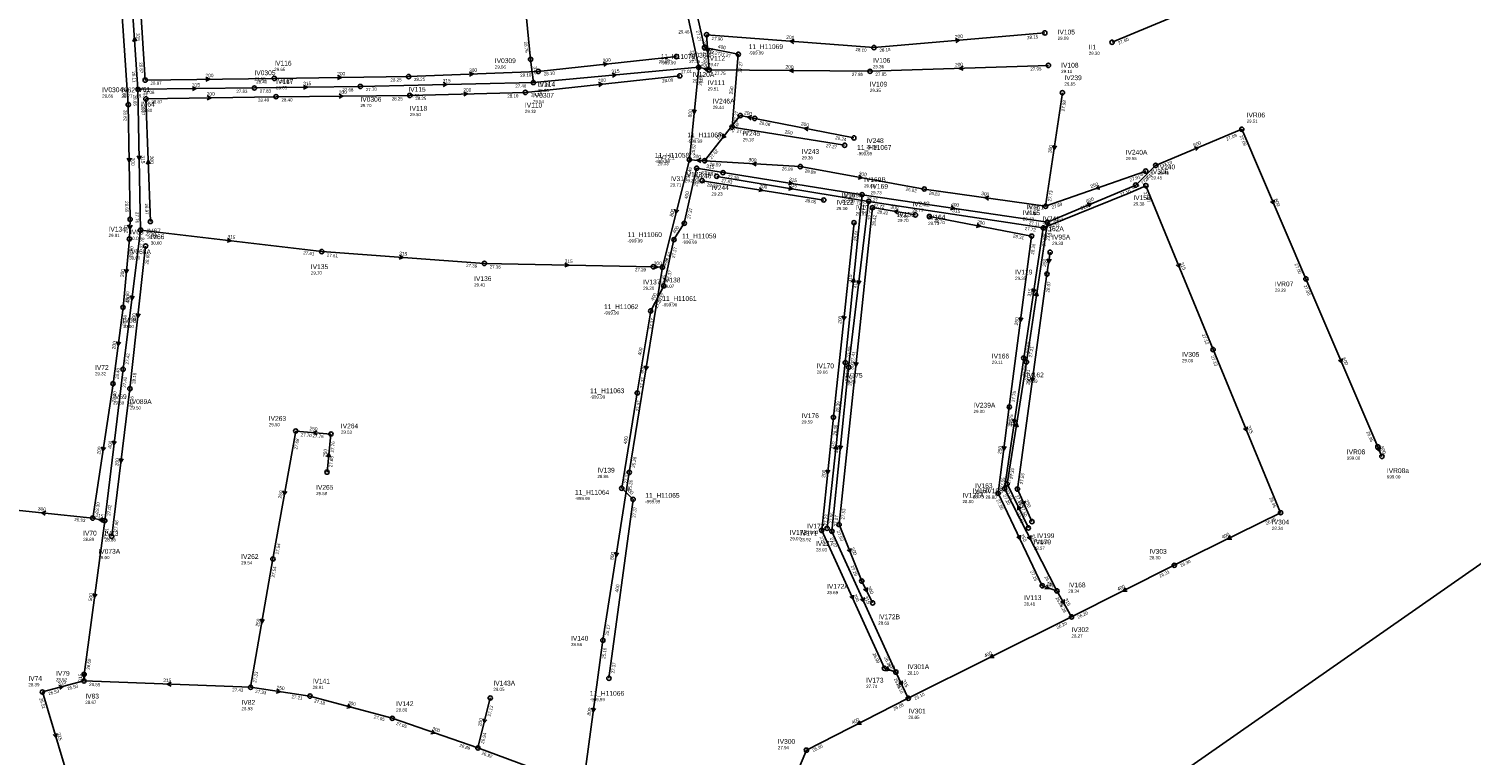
# Model space of a CAD drawing. Header units: metres. Extents: x 179992 to 198392, y 351761 to 369438.
# Tile 18 of 194: x 185247 to 185788, y 353546 to 353818. Entities that reach past the tile are written whole.
import ezdxf

# ---------------------------------------------------------------- set-up
doc = ezdxf.new("R2010")
doc.units = ezdxf.units.M

msp = doc.modelspace()

# ---------------------------------------------------------------- linework, layer by layer
at = {"layer": 'B-WE-RI-GWA-RIOOLLEIDING', "linetype": 'Continuous'}
for points in [[(185486.27, 353860.44), (185498.45, 353803.41)], [(185436.46, 353797.68), (185435.43, 353806.35)], [(185436.46, 353797.68), (185498.45, 353803.41)], [(185494.949, 353768.739), (185498.45, 353803.41)], [(185289.2, 353742.41), (185288.23, 353795.13)], [(185514.014, 353785.299), (185500.66, 353768.364)], [(185519.49, 353784.25), (185514.014, 353785.299)], [(185556.62, 353776.92), (185519.49, 353784.25)], [(185666.132, 353758.994), (185691.31, 353697.63)], [(185289.2, 353742.41), (185357.14, 353734.35)], [(185357.14, 353734.35), (185418.11, 353729.92)], [(185418.11, 353729.92), (185481.39, 353728.65)], [(185691.31, 353697.63), (185716.61, 353636.53)], [(185271.29, 353634.51), (185275.8, 353633.54)], [(185352.7, 353567.81), (185330.43, 353571.14)]]:
    msp.add_lwpolyline(points, dxfattribs=at)
at = {"layer": 'B-WE-RI-GWA-RIOOLLEIDING_BETON_300', "linetype": 'Continuous'}
for points in [[(185653.44, 353812.76), (185749.19, 353852.67)], [(185501.42, 353815.59), (185502.4, 353802.38)], [(185502.4, 353802.38), (185498.45, 353803.41)], [(185634.82, 353793.827), (185628.51, 353751.34)], [(185500.66, 353768.364), (185494.949, 353768.739)], [(185536.53, 353766.18), (185500.66, 353768.364)], [(185582.99, 353757.78), (185536.53, 353766.18)], [(185628.51, 353751.34), (185582.99, 353757.78)], [(185481.39, 353728.65), (185484.87, 353728.48)], [(185271.29, 353634.51), (185233, 353638.48)], [(185352.7, 353567.81), (185383.57, 353559.5)], [(185383.57, 353559.5), (185415.67, 353548.38)], [(185415.67, 353548.38), (185449.01, 353536.09)]]:
    msp.add_lwpolyline(points, dxfattribs=at)
at = {"layer": 'B-WE-RI-GWA-RIOOLLEIDING_BETON_400', "linetype": 'Continuous'}
for points in [[(185282.64, 353690.26), (185289.2, 353742.41)], [(185282.64, 353690.26), (185275.8, 353633.54)], [(185716.61, 353636.53), (185676.73, 353616.81)], [(185676.73, 353616.81), (185638.22, 353597.5)], [(185638.22, 353597.5), (185577.01, 353567.02)], [(185577.01, 353567.02), (185538.84, 353547.57)], [(185538.84, 353547.57), (185527.83, 353521.39)]]:
    msp.add_lwpolyline(points, dxfattribs=at)
at = {"layer": 'B-WE-RI-GWA-RIOOLLEIDING_BETON_500', "linetype": 'Continuous'}
msp.add_lwpolyline([(185275.8, 353633.54), (185268.05, 353575.93)], dxfattribs=at)
at = {"layer": 'B-WE-RI-GWA-RIOOLLEIDING_BETON_800', "linetype": 'Continuous'}
for points in [[(185484.87, 353728.48), (185472.4, 353651.61)], [(185472.4, 353651.61), (185462.52, 353588.74)], [(185462.52, 353588.74), (185455.28, 353535.01)]]:
    msp.add_lwpolyline(points, dxfattribs=at)
at = {"layer": 'B-WE-RI-GWA-RIOOLLEIDING_GVK_200', "linetype": 'Continuous'}
for points in [[(185629.55, 353804.09), (185562.69, 353801.88)], [(185562.69, 353801.88), (185502.4, 353802.38)]]:
    msp.add_lwpolyline(points, dxfattribs=at)
at = {"layer": 'B-WE-RI-GWA-RIOOLLEIDING_GVK_800', "linetype": 'Continuous'}
msp.add_lwpolyline([(185484.87, 353728.48), (185494.949, 353768.739)], dxfattribs=at)
at = {"layer": 'B-WE-RI-GWA-RIOOLLEIDING_PVC_200', "linetype": 'Continuous'}
for points in [[(185564.12, 353810.75), (185501.42, 353815.59)], [(185628.22, 353816.25), (185564.12, 353810.75)], [(185415.67, 353548.38), (185420.32, 353567.12)]]:
    msp.add_lwpolyline(points, dxfattribs=at)
at = {"layer": 'B-WE-RI-GWA-RIOOLLEIDING_PVC_250', "linetype": 'Continuous'}
for points in [[(185666.069, 353764.498), (185628.51, 353751.34)], [(185338.84, 353619.19), (185347.36, 353667.13)], [(185347.36, 353667.13), (185360.57, 353666)], [(185360.57, 353666), (185359.11, 353651.71)], [(185330.43, 353571.14), (185338.84, 353619.19)]]:
    msp.add_lwpolyline(points, dxfattribs=at)
at = {"layer": 'B-WE-RI-GWA-RIOOLLEIDING_PVC_315', "linetype": 'Continuous'}
for points in [[(185432.107, 353840.061), (185435.43, 353806.35)], [(185288.23, 353795.13), (185285.52, 353834)], [(185288.23, 353795.13), (185331.91, 353795.63)], [(185331.91, 353795.63), (185371.63, 353796.2)], [(185371.63, 353796.2), (185436.46, 353797.68)], [(185562.163, 353753.125), (185505.209, 353762.53)], [(185666.132, 353758.994), (185659.522, 353756.156), (185627.644, 353743.228)], [(185554.632, 353690.941), (185562.163, 353753.125)], [(185627.644, 353743.228), (185562.163, 353753.125)], [(185620.291, 353694.453), (185627.644, 353743.228)], [(185548.381, 353629.54), (185554.632, 353690.941)], [(185613.117, 353645.557), (185620.291, 353694.453)], [(185632.75, 353607.215), (185613.117, 353645.557)], [(185572.364, 353576.823), (185548.381, 353629.54)], [(185632.75, 353607.215), (185638.22, 353597.5)], [(185572.364, 353576.823), (185577.01, 353567.02)], [(185267.99, 353573.49), (185252.38, 353569.36)], [(185268.05, 353575.93), (185267.99, 353573.49)], [(185267.99, 353573.49), (185330.43, 353571.14)], [(185252.38, 353569.36), (185262.66, 353535.08)]]:
    msp.add_lwpolyline(points, dxfattribs=at)
at = {"layer": 'B-WE-RI-GWA-RIOOLPUT_INSPECTIEPUT'}
for centre in [(185501.42, 353815.59), (185628.22, 353816.25), (185564.12, 353810.75), (185653.44, 353812.76), (185435.43, 353806.35), (185498.45, 353803.41), (185629.55, 353804.09), (185436.46, 353797.68), (185502.4, 353802.38), (185562.69, 353801.88), (185288.23, 353795.13), (185331.91, 353795.63), (185371.63, 353796.2), (185634.82, 353793.83), (185514.01, 353785.3), (185519.49, 353784.25), (185556.62, 353776.92), (185494.95, 353768.74), (185500.66, 353768.36), (185536.53, 353766.18), (185505.21, 353762.53), (185666.07, 353764.5), (185582.99, 353757.78), (185666.13, 353758.99), (185562.16, 353753.12), (185628.51, 353751.34), (185627.64, 353743.23), (185357.14, 353734.35), (185418.11, 353729.92), (185481.39, 353728.65), (185484.87, 353728.48), (185691.31, 353697.63), (185282.64, 353690.26), (185554.63, 353690.94), (185620.29, 353694.45), (185347.36, 353667.13), (185360.57, 353666), (185359.11, 353651.71), (185472.4, 353651.61), (185613.12, 353645.56), (185716.61, 353636.53), (185275.8, 353633.54), (185548.38, 353629.54), (185338.84, 353619.19), (185676.73, 353616.81), (185638.22, 353597.5), (185462.52, 353588.74), (185268.05, 353575.93), (185267.99, 353573.49), (185330.43, 353571.14), (185252.38, 353569.36), (185352.7, 353567.81), (185420.32, 353567.12), (185577.01, 353567.02), (185383.57, 353559.5), (185415.67, 353548.38), (185538.84, 353547.57)]:
    msp.add_circle(centre, 0.8, dxfattribs=at)
at = {"layer": 'B-WE-RI-GWA-RIOOLPUT_OVERSTORTPUT'}
msp.add_circle((185289.2, 353742.41), 0.8, dxfattribs=at)
at = {"layer": 'B-WE-RI-GWA_STROMINGSRICHTING'}
for points in [[(185287.69, 353813.18), (185286.88, 353814.57), (185286.26, 353813.08)], [(185502.52, 353810.47), (185501.91, 353808.98), (185501.09, 353810.37)], [(185534.26, 353813.78), (185532.77, 353813.17), (185534.15, 353812.34)], [(185594.67, 353814.09), (185596.17, 353813.5), (185594.8, 353812.66)], [(185597.54, 353803.75), (185596.12, 353802.98), (185597.58, 353802.31)], [(185465.95, 353801.13), (185467.46, 353800.54), (185466.09, 353799.7)], [(185502.13, 353803.26), (185500.42, 353802.9), (185501.74, 353801.75)], [(185533.99, 353802.84), (185532.54, 353802.13), (185533.98, 353801.4)], [(185308.62, 353796.08), (185310.07, 353795.38), (185308.64, 353794.64)], [(185350.32, 353796.61), (185351.77, 353795.92), (185350.34, 353795.17)], [(185402.59, 353797.63), (185404.04, 353796.94), (185402.62, 353796.19)], [(185496.13, 353787.58), (185496.7, 353786.07), (185497.56, 353787.43)], [(185518.43, 353785.25), (185516.75, 353784.77), (185518.14, 353783.71)], [(185507.66, 353778.41), (185507.34, 353776.83), (185508.79, 353777.52)], [(185539.61, 353781.01), (185538.05, 353780.58), (185539.33, 353779.6)], [(185631.16, 353774.11), (185631.67, 353772.58), (185632.59, 353773.9)], [(185289.41, 353770.22), (185288.72, 353768.77), (185287.97, 353770.2)], [(185499.41, 353769.23), (185497.8, 353768.55), (185499.31, 353767.67)], [(185520.08, 353767.9), (185518.6, 353767.27), (185519.99, 353766.47)], [(185558.47, 353762.94), (185559.76, 353761.98), (185558.21, 353761.53)], [(185532.38, 353758.77), (185533.69, 353757.83), (185532.15, 353757.35)], [(185607.28, 353755.07), (185605.75, 353754.56), (185607.07, 353753.65)], [(185648.41, 353759.07), (185647.29, 353757.92), (185648.89, 353757.72)], [(185489.56, 353750.18), (185489.91, 353748.61), (185490.96, 353749.83)], [(185321.82, 353739.26), (185323.17, 353738.38), (185321.66, 353737.83)], [(185386.24, 353732.96), (185387.62, 353732.14), (185386.14, 353731.52)], [(185448.32, 353730.03), (185449.75, 353729.29), (185448.3, 353728.59)], [(185481.61, 353729.42), (185483.13, 353728.57), (185481.53, 353727.86)], [(185678.84, 353729.92), (185678.72, 353728.31), (185677.51, 353729.37)], [(185557.86, 353723.55), (185558.4, 353722.03), (185559.29, 353723.38)], [(185285.39, 353717.85), (185285.92, 353716.33), (185286.81, 353717.67)], [(185623.47, 353720.37), (185623.97, 353718.84), (185624.89, 353720.16)], [(185478.15, 353691.58), (185478.64, 353690.04), (185479.58, 353691.35)], [(185616.2, 353671.53), (185616.7, 353670.01), (185617.63, 353671.33)], [(185704.07, 353668.69), (185703.96, 353667.08), (185702.74, 353668.13)], [(185278.68, 353663.42), (185279.22, 353661.9), (185280.11, 353663.24)], [(185355.46, 353667.16), (185353.96, 353666.57), (185355.34, 353665.72)], [(185358.98, 353657.5), (185359.84, 353658.85), (185360.41, 353657.35)], [(185550.94, 353661.75), (185551.51, 353660.24), (185552.37, 353661.6)], [(185342.64, 353644.7), (185343.1, 353643.16), (185344.06, 353644.45)], [(185253.65, 353637.06), (185252.15, 353636.49), (185253.5, 353635.63)], [(185275.23, 353634.46), (185273.54, 353634.03), (185274.91, 353632.93)], [(185622.92, 353628), (185622.93, 353626.39), (185621.64, 353627.34)], [(185697.64, 353627.95), (185696.67, 353626.67), (185698.28, 353626.66)], [(185466.97, 353621.71), (185467.46, 353620.17), (185468.39, 353621.49)], [(185271.4, 353606.26), (185271.92, 353604.73), (185272.83, 353606.07)], [(185560.43, 353604.79), (185560.37, 353603.18), (185559.12, 353604.19)], [(185635.41, 353603.97), (185635.48, 353602.36), (185634.15, 353603.26)], [(185658.44, 353608.44), (185657.48, 353607.16), (185659.08, 353607.16)], [(185334.17, 353596.71), (185334.64, 353595.17), (185335.59, 353596.46)], [(185608.58, 353583.55), (185607.61, 353582.26), (185609.22, 353582.26)], [(185258.61, 353571.75), (185260.18, 353571.42), (185258.98, 353570.36)], [(185267.28, 353576.29), (185268.02, 353574.71), (185268.84, 353576.25)], [(185300.68, 353572.98), (185299.21, 353572.32), (185300.62, 353571.54)], [(185574.72, 353573.53), (185574.69, 353571.92), (185573.42, 353572.91)], [(185340.25, 353570.4), (185341.57, 353569.47), (185340.03, 353568.98)], [(185366.93, 353564.72), (185368.14, 353563.66), (185366.56, 353563.33)], [(185458.38, 353563.4), (185458.9, 353561.88), (185459.81, 353563.21)], [(185398.5, 353555.09), (185399.62, 353553.94), (185398.02, 353553.73)], [(185417.64, 353559.32), (185417.99, 353557.75), (185419.04, 353558.97)], [(185558.88, 353558.59), (185557.92, 353557.3), (185559.53, 353557.31)], [(185257.8, 353553.81), (185257.52, 353552.22), (185256.42, 353553.39)]]:
    msp.add_lwpolyline(points, dxfattribs=at)
at = {"layer": 'B-WE-RI-HWA-RIOOLLEIDING_BETON_400', "linetype": 'Continuous'}
msp.add_lwpolyline([(185629.162, 353745.359), (185559.706, 353755.667)], dxfattribs=at)
at = {"layer": 'B-WE-RI-HWA-RIOOLLEIDING_BETON_600', "linetype": 'Continuous'}
for points in [[(185669.764, 353766.636), (185702.07, 353780.16)], [(185702.07, 353780.16), (185726.1, 353724.11)], [(185669.764, 353766.636), (185662.318, 353759.251)], [(185662.318, 353759.251), (185629.162, 353745.359)], [(185726.1, 353724.11), (185753.048, 353661.197)], [(185753.048, 353661.197), (185754.583, 353657.612)]]:
    msp.add_lwpolyline(points, dxfattribs=at)
at = {"layer": 'B-WE-RI-HWA-RIOOLLEIDING_PVC_315', "linetype": 'Continuous'}
for points in [[(185559.706, 353755.667), (185507.609, 353763.917)], [(185553.412, 353692.762), (185559.706, 353755.667)], [(185621.328, 353692.933), (185629.162, 353745.359)], [(185546.591, 353630.656), (185553.412, 353692.762)], [(185614.078, 353647.323), (185621.328, 353692.933)], [(185622.038, 353630.819), (185614.078, 353647.323)]]:
    msp.add_lwpolyline(points, dxfattribs=at)
at = {"layer": 'B-WE-RI-HWA-RIOOLPUT_INSPECTIEPUT'}
for centre in [(185702.07, 353780.16), (185669.76, 353766.64), (185507.61, 353763.92), (185559.71, 353755.67), (185662.32, 353759.25), (185629.16, 353745.36), (185726.1, 353724.11), (185553.41, 353692.76), (185621.33, 353692.93), (185753.05, 353661.2), (185754.58, 353657.61), (185614.08, 353647.32), (185546.59, 353630.66), (185622.04, 353630.82)]:
    msp.add_circle(centre, 0.8, dxfattribs=at)
at = {"layer": 'B-WE-RI-HWA_STROMINGSRICHTING'}
for points in [[(185684.31, 353773.51), (185685.92, 353773.4), (185684.87, 353772.18)], [(185532.35, 353760.73), (185533.66, 353759.79), (185532.12, 353759.31)], [(185593.12, 353751.44), (185594.43, 353750.51), (185592.9, 353750.01)], [(185644.13, 353752.41), (185645.74, 353752.3), (185644.69, 353751.08)], [(185714.18, 353753.74), (185714.09, 353752.14), (185712.86, 353753.17)], [(185555.7, 353722.85), (185556.56, 353724.21), (185557.13, 353722.71)], [(185624.32, 353717.83), (185625.24, 353719.15), (185625.74, 353717.62)], [(185739.67, 353694.26), (185739.57, 353692.65), (185738.35, 353693.69)], [(185616.77, 353668.82), (185617.7, 353670.13), (185618.19, 353668.59)], [(185549.13, 353660.36), (185550, 353661.71), (185550.56, 353660.2)], [(185753.92, 353661.15), (185753.82, 353659.4), (185752.48, 353660.53)], [(185619.33, 353638.09), (185618.06, 353639.07), (185618.04, 353637.46)]]:
    msp.add_lwpolyline(points, dxfattribs=at)
at = {"layer": 'B-WE-RI-PERSLEIDING_PVC_315', "linetype": 'Continuous'}
msp.add_lwpolyline([(186018.76, 353793.17), (186025.916, 353784.065), (186026.31, 353782.635), (186026.31, 353781.55), (186025.423, 353780.416), (186024.157, 353779.477), (185677.598, 353537.804), (185666.879, 353529.395), (185648.388, 353513.119), (185649.447, 353506.185), (185517.312, 353412.673), (185505.355, 353413.844), (185501.102, 353420.501), (185501.04, 353422.104), (185508.48, 353426)], dxfattribs=at)
at = {"layer": 'B-WE-RI-RIOOLLEIDING', "linetype": 'Continuous'}
for points in [[(185499.734, 353760.907), (185545.332, 353753.658)], [(185563.614, 353750.808), (185551.084, 353632.102)], [(185579.72, 353748.086), (185563.614, 353750.808)], [(185556.675, 353745.192), (185548.972, 353672.261)], [(185584.918, 353747.486), (185623.241, 353740.132)], [(185623.241, 353740.132), (185614.896, 353676.133)], [(185630.206, 353734.125), (185629.028, 353725.924)], [(185629.028, 353725.924), (185617.933, 353645.377)], [(185614.896, 353676.133), (185610.708, 353643.789)], [(185548.972, 353672.261), (185544.553, 353629.88)], [(185610.708, 353643.789), (185627.258, 353609.156)], [(185617.933, 353645.377), (185623.367, 353633.207)], [(185551.084, 353632.102), (185559.588, 353610.901)], [(185544.553, 353629.88), (185568.056, 353578.257)], [(185559.588, 353610.901), (185563.657, 353602.733)], [(185627.258, 353609.156), (185632.75, 353607.215)], [(185568.056, 353578.257), (185572.364, 353576.823)]]:
    msp.add_lwpolyline(points, dxfattribs=at)
at = {"layer": 'B-WE-RI-RIOOLLEIDING_BETON_200', "linetype": 'Continuous'}
for points in [[(185279.33, 353866.73), (185284.59, 353789.4)], [(185290.93, 353798.58), (185339.32, 353799.23)], [(185339.32, 353799.23), (185389.69, 353799.92)], [(185433.469, 353793.983), (185491.359, 353800.179)], [(185390.15, 353792.83), (185433.469, 353793.983)], [(185284.59, 353789.4), (185285.3, 353746.45)], [(185291.22, 353791.56), (185340.01, 353792.37)], [(185340.01, 353792.37), (185390.15, 353792.83)], [(185285.3, 353746.45), (185285.01, 353739.09)], [(185285.01, 353739.09), (185282.62, 353713.42)], [(185282.62, 353713.42), (185278.876, 353684.806)], [(185278.876, 353684.806), (185271.29, 353634.51)], [(185285.197, 353682.945), (185278.402, 353627.721)]]:
    msp.add_lwpolyline(points, dxfattribs=at)
at = {"layer": 'B-WE-RI-RIOOLLEIDING_BETON_300', "linetype": 'Continuous'}
for points in [[(185286.58, 353867.7), (185290.93, 353798.58)], [(185438.29, 353801.84), (185490.094, 353807.408)], [(185389.69, 353799.92), (185438.29, 353801.84)], [(185291.22, 353791.56), (185292.87, 353745.61)], [(185291.093, 353736.415), (185285.197, 353682.945)]]:
    msp.add_lwpolyline(points, dxfattribs=at)
at = {"layer": 'B-WE-RI-RIOOLPUT_INSPECTIEPUT'}
for centre in [(185490.09, 353807.41), (185290.93, 353798.58), (185339.32, 353799.23), (185389.69, 353799.92), (185438.29, 353801.84), (185491.36, 353800.18), (185340.01, 353792.37), (185390.15, 353792.83), (185433.47, 353793.98), (185284.59, 353789.4), (185291.22, 353791.56), (185499.73, 353760.91), (185545.33, 353753.66), (185563.61, 353750.81), (185285.3, 353746.45), (185292.87, 353745.61), (185556.67, 353745.19), (185579.72, 353748.09), (185584.92, 353747.49), (185285.01, 353739.09), (185623.24, 353740.13), (185291.09, 353736.41), (185630.21, 353734.12), (185629.03, 353725.92), (185282.62, 353713.42), (185278.88, 353684.81), (185285.2, 353682.95), (185614.9, 353676.13), (185548.97, 353672.26), (185610.71, 353643.79), (185617.93, 353645.38), (185271.29, 353634.51), (185544.55, 353629.88), (185551.08, 353632.1), (185623.37, 353633.21), (185278.4, 353627.72), (185559.59, 353610.9), (185627.26, 353609.16), (185632.75, 353607.22), (185563.66, 353602.73), (185568.06, 353578.26), (185572.36, 353576.82)]:
    msp.add_circle(centre, 0.8, dxfattribs=at)
at = {"layer": 'B-WE-RI-SWA-RIOOLLEIDING_BETON_500', "linetype": 'Continuous'}
msp.add_lwpolyline([(185500.628, 353810.803), (185489.58, 353859.603)], dxfattribs=at)
at = {"layer": 'B-WE-RI-SWA-RIOOLLEIDING_PP_250', "linetype": 'Continuous'}
for points in [[(185510.96, 353781.002), (185513.308, 353808.294)], [(185553.131, 353774.181), (185510.96, 353781.002)]]:
    msp.add_lwpolyline(points, dxfattribs=at)
at = {"layer": 'B-WE-RI-SWA-RIOOLLEIDING_PP_315', "linetype": 'Continuous'}
msp.add_lwpolyline([(185497.677, 353765.555), (185507.609, 353763.917)], dxfattribs=at)
at = {"layer": 'B-WE-RI-SWA-RIOOLLEIDING_PP_400', "linetype": 'Continuous'}
for points in [[(185513.308, 353808.294), (185500.628, 353810.803)], [(185493.051, 353744.932), (185497.677, 353765.555)], [(185489.177, 353738.824), (185493.051, 353744.932)], [(185485.372, 353721.513), (185489.177, 353738.824)], [(185480.445, 353712.132), (185485.372, 353721.513)], [(185475.422, 353681.371), (185480.445, 353712.132)], [(185469.593, 353645.675), (185475.422, 353681.371)], [(185464.79, 353574.512), (185473.86, 353641.523)], [(185473.86, 353641.523), (185469.593, 353645.675)]]:
    msp.add_lwpolyline(points, dxfattribs=at)
at = {"layer": 'B-WE-RI-SWA-RIOOLPUT_INSPECTIEPUT'}
for centre in [(185500.63, 353810.8), (185513.31, 353808.29), (185510.96, 353781), (185553.13, 353774.18), (185497.68, 353765.55), (185493.05, 353744.93), (185489.18, 353738.82), (185485.37, 353721.51), (185480.45, 353712.13), (185475.42, 353681.37), (185469.59, 353645.67), (185473.86, 353641.52), (185464.79, 353574.51)]:
    msp.add_circle(centre, 0.8, dxfattribs=at)
at = {"layer": 'B-WE-RI_STROMINGSRICHTING'}
for points in [[(185462.68, 353805.19), (185464.19, 353804.62), (185462.84, 353803.75)], [(185313.68, 353799.61), (185315.12, 353798.91), (185313.69, 353798.17)], [(185363.06, 353800.28), (185364.51, 353799.57), (185363.07, 353798.84)], [(185412.52, 353801.54), (185413.99, 353800.88), (185412.58, 353800.1)], [(185363.63, 353793.31), (185365.08, 353792.6), (185363.65, 353791.87)], [(185410.35, 353794.09), (185411.81, 353793.41), (185410.39, 353792.65)], [(185460.91, 353797.64), (185462.41, 353797.08), (185461.06, 353796.21)], [(185314.16, 353792.66), (185315.61, 353791.96), (185314.19, 353791.22)], [(185285.64, 353769.38), (185284.95, 353767.93), (185284.2, 353769.35)], [(185292.82, 353767.17), (185292.04, 353768.58), (185291.38, 353767.12)], [(185521.22, 353758.22), (185522.53, 353757.28), (185521, 353756.8)], [(185573.21, 353749.92), (185571.67, 353749.45), (185572.97, 353748.5)], [(185284.44, 353744.36), (185285.15, 353742.77), (185286, 353744.3)], [(185602.8, 353744.79), (185604.08, 353743.81), (185602.53, 353743.37)], [(185629.07, 353731.68), (185629.62, 353730.02), (185630.61, 353731.46)], [(185283.23, 353727.76), (185283.82, 353726.26), (185284.67, 353727.62)], [(185287.59, 353711.19), (185288.14, 353709.68), (185289.02, 353711.03)], [(185552.26, 353710.23), (185552.82, 353708.73), (185553.69, 353710.08)], [(185618.54, 353709.65), (185619.07, 353708.13), (185619.97, 353709.47)], [(185280.22, 353700.63), (185280.75, 353699.11), (185281.65, 353700.45)], [(185556.78, 353692.96), (185557.35, 353691.46), (185558.22, 353692.81)], [(185622.96, 353687.18), (185623.48, 353685.65), (185624.39, 353686.98)], [(185274.59, 353661.19), (185275.08, 353659.66), (185276.01, 353660.97)], [(185612.27, 353661.48), (185612.8, 353659.96), (185613.7, 353661.3)], [(185281.26, 353656.85), (185281.8, 353655.33), (185282.69, 353656.67)], [(185546.2, 353652.58), (185546.76, 353651.07), (185547.63, 353652.43)], [(185620.72, 353640.9), (185620.65, 353639.29), (185619.41, 353640.31)], [(185619.01, 353628.08), (185618.98, 353626.47), (185617.71, 353627.46)], [(185555.47, 353623.11), (185555.34, 353621.5), (185554.13, 353622.57)], [(185628.79, 353609.44), (185630, 353608.19), (185628.27, 353607.97)], [(185556.36, 353605.68), (185556.3, 353604.07), (185555.05, 353605.08)], [(185561.63, 353608.56), (185561.62, 353606.82), (185560.23, 353607.87)], [(185568.98, 353578.77), (185570.21, 353577.54), (185568.48, 353577.29)]]:
    msp.add_lwpolyline(points, dxfattribs=at)

# ---------------------------------------------------------------- texts
at = {"layer": 'B-WE-RI-GWA_AFM'}
for s, rotation, p in [('315', -86.01, (185287.54, 353816.18)), ('200', -4.41, (185531.26, 353814.06)), ('200', 4.9, (185594.56, 353814.15)), ('300', -85.76, (185502.57, 353810.62)), ('315', -83.22, (185436.52, 353803.65)), ('300', -14.61, (185499.1, 353804.07)), ('200', -0.48, (185530.99, 353802.9)), ('200', 1.89, (185594.54, 353803.72)), ('315', 1.31, (185402.47, 353797.69)), ('315', 5.28, (185465.83, 353801.15)), ('315', 0.66, (185308.49, 353796.12)), ('315', 0.82, (185350.19, 353796.65)), ('800', 84.23, (185495.77, 353784.58)), ('200', -10.84, (185515.37, 353785.83)), ('200', -11.17, (185536.68, 353781.67)), ('200', 51.74, (185505.76, 353776.11)), ('300', 81.55, (185630.67, 353771.18)), ('315', -88.95, (185289.47, 353770.36)), ('300', -3.76, (185496.29, 353769.43)), ('300', -3.48, (185517.08, 353768.15)), ('300', -10.25, (185558.37, 353763.02)), ('315', -9.38, (185532.27, 353758.83)), ('300', -8.05, (185604.31, 353755.55)), ('250', 19.31, (185645.57, 353758.11)), ('315', 23.24, (185661.08, 353757.65)), ('800', 75.94, (185488.77, 353747.31)), ('315', -8.59, (185593.48, 353749.18)), ('315', 22.07, (185641.83, 353749.82)), ('315', -6.77, (185321.72, 353739.34)), ('315', -4.16, (185386.12, 353733.03)), ('315', -1.15, (185448.2, 353730.09)), ('300', -2.8, (185481.6, 353729.4)), ('315', -67.69, (185678.85, 353730.05)), ('315', 83.09, (185557.43, 353720.56)), ('400', 82.83, (185284.96, 353714.88)), ('315', 81.43, (185622.96, 353717.43)), ('800', 80.79, (185477.62, 353688.62)), ('250', -4.89, (185352.49, 353667.46)), ('315', 81.65, (185615.71, 353668.58)), ('315', -67.51, (185704.08, 353668.83)), ('400', 83.12, (185278.26, 353660.44)), ('250', 84.17, (185358.91, 353657.36)), ('315', 84.19, (185550.57, 353658.77)), ('250', 79.92, (185342.06, 353641.76)), ('300', -5.92, (185250.67, 353637.43)), ('315', -12.14, (185272.18, 353635.11)), ('315', -62.89, (185622.91, 353628.11)), ('400', 26.31, (185694.94, 353626.67)), ('800', 81.07, (185466.45, 353618.78)), ('400', 26.63, (185655.73, 353607.17)), ('500', 82.34, (185270.95, 353603.32)), ('315', -65.54, (185560.44, 353604.92)), ('315', -60.62, (185635.4, 353604.07)), ('250', 80.07, (185333.61, 353593.76)), ('400', 26.47, (185605.87, 353582.26)), ('315', 14.82, (185258.47, 353571.79)), ('315', 88.59, (185267.2, 353573.18)), ('315', -2.16, (185297.67, 353573.15)), ('250', -8.5, (185340.13, 353570.46)), ('315', -64.64, (185574.72, 353573.65)), ('300', -15.07, (185366.84, 353564.82)), ('800', 82.33, (185457.93, 353560.45)), ('300', -19.11, (185398.41, 353555.17)), ('200', 76.06, (185416.87, 353556.44)), ('400', 27, (185556.18, 353557.26)), ('315', -73.31, (185257.81, 353553.94))]:
    msp.add_text(s, height=1.3, rotation=rotation, dxfattribs=at).set_placement(p)
at = {"layer": 'B-WE-RI-GWA_BOB'}
for s, rotation, p in [('27.90', -4.41, (185503.28, 353813.64)), ('28.15', 4.9, (185621.6, 353813.88)), ('27.60', 22.63, (185655.98, 353811.87)), ('28.76', -84.37, (185432.97, 353812.94)), ('27.35', -77.94, (185495.27, 353809.68)), ('27.89', -85.76, (185499.77, 353813.46)), ('28.10', -4.41, (185557.2, 353809.48)), ('28.18', 4.9, (185566.27, 353809.13)), ('27.82', -85.76, (185500.1, 353809.03)), ('28.11', -86.01, (185285.96, 353801.79)), ('27.01', 5.28, (185491.84, 353800.99)), ('25.60', 84.23, (185499.56, 353796.46)), ('27.75', -0.48, (185504.39, 353800.56)), ('27.85', -0.48, (185555.88, 353800.14)), ('27.85', 1.89, (185564.75, 353800.15)), ('27.95', 1.89, (185622.81, 353802.07)), ('28.06', -88.95, (185286.47, 353793.1)), ('28.08', 0.66, (185290.25, 353793.35)), ('27.83', 0.66, (185325.13, 353793.75)), ('27.83', 0.82, (185333.94, 353793.86)), ('27.68', 0.82, (185364.86, 353794.3)), ('27.70', 1.31, (185373.67, 353794.45)), ('27.46', 1.31, (185429.7, 353795.73)), ('27.46', 5.28, (185438.62, 353796.07)), ('27.98', 81.55, (185635.6, 353786.84)), ('27.98', 51.74, (185511.22, 353778.84)), ('28.08', -11.17, (185521.1, 353782.1)), ('28.24', -11.17, (185549.6, 353776.47)), ('25.57', 84.23, (185496.94, 353770.55)), ('27.62', 51.74, (185503.31, 353768.82)), ('25.49', 75.94, (185495.04, 353761.71)), ('26.59', -3.48, (185502.55, 353766.45)), ('26.89', -3.48, (185529.63, 353764.8)), ('27.93', -9.38, (185506.89, 353760.43)), ('26.89', -10.25, (185538.18, 353764.05)), ('27.91', 19.31, (185660.25, 353760.55)), ('26.82', -10.25, (185575.98, 353757.22)), ('26.82', -8.05, (185584.72, 353755.72)), ('27.73', 81.55, (185630.58, 353753.05)), ('27.47', -67.69, (185665.23, 353756.46)), ('27.72', -9.38, (185555.16, 353752.46)), ('27.72', 83.09, (185563.13, 353746.16)), ('27.72', -8.59, (185563.87, 353751.05)), ('26.95', -8.05, (185621.52, 353750.51)), ('27.69', 19.31, (185630.99, 353750.3)), ('27.76', -88.95, (185287.28, 353749.18)), ('27.72', 22.07, (185630.17, 353742.31)), ('27.76', 82.83, (185290.14, 353735.44)), ('27.94', -6.77, (185290.97, 353740.39)), ('27.72', -8.59, (185620.65, 353742.46)), ('27.72', 81.43, (185628.41, 353736.24)), ('27.61', -6.77, (185350.18, 353733.36)), ('27.61', -4.16, (185359, 353732.41)), ('25.44', 75.94, (185487.1, 353729.98)), ('27.36', -4.16, (185411.2, 353728.62)), ('27.36', -1.15, (185420.07, 353728.08)), ('27.20', -1.15, (185474.56, 353726.99)), ('25.45', 80.79, (185485.56, 353721.48)), ('27.12', -67.69, (185687.06, 353703.24)), ('27.42', 82.83, (185284.68, 353692.02)), ('27.41', 83.09, (185556.66, 353692.71)), ('27.57', 81.43, (185622.37, 353696.16)), ('27.57', 81.65, (185621.08, 353687.46)), ('27.13', -67.51, (185690.41, 353695.09)), ('27.42', 83.12, (185283.61, 353683.29)), ('27.41', 84.19, (185555.73, 353683.99)), ('27.68', 79.92, (185347.94, 353660.12)), ('27.70', -4.89, (185349.2, 353665.17)), ('27.75', -4.89, (185353.64, 353664.79)), ('27.76', 84.17, (185361.67, 353659.05)), ('27.88', 84.17, (185361.1, 353653.52)), ('25.26', 80.79, (185474.5, 353653.3)), ('25.26', 81.07, (185473.12, 353644.61)), ('27.21', 81.65, (185615.19, 353647.27)), ('27.20', -62.89, (185612.43, 353642.96)), ('26.45', -67.51, (185712.35, 353642.12)), ('27.02', 83.12, (185277.83, 353635.31)), ('26.93', -5.92, (185264.34, 353633.42)), ('27.07', 84.19, (185550.37, 353631.35)), ('26.45', 26.31, (185711.31, 353631.9)), ('27.01', 82.34, (185276.68, 353626.56)), ('27.07', -65.54, (185547.57, 353626.97)), ('27.54', 79.92, (185340.96, 353620.84)), ('27.54', 80.07, (185339.44, 353612.18)), ('26.31', 26.63, (185671.46, 353612.15)), ('26.30', 26.31, (185679.32, 353616.08)), ('26.29', -62.89, (185628.05, 353612.45)), ('26.29', -60.62, (185632.16, 353604.59)), ('26.28', -60.62, (185633.32, 353602.54)), ('26.20', 26.63, (185640.81, 353596.79)), ('25.17', 81.07, (185464.61, 353590.44)), ('26.20', 26.47, (185632.94, 353592.86)), ('25.16', 82.33, (185463.4, 353581.76)), ('26.25', -65.54, (185567.91, 353582.27)), ('26.69', 82.34, (185270.1, 353577.67)), ('27.33', 80.07, (185332.55, 353572.8)), ('26.50', 14.82, (185261.88, 353570.01)), ('26.55', -2.16, (185269.92, 353571.62)), ('26.25', -64.64, (185571.59, 353574.24)), ('26.10', -64.64, (185572.47, 353572.39)), ('26.51', -73.31, (185251.23, 353566.93)), ('26.53', 14.82, (185254.77, 353568.13)), ('27.43', -2.16, (185323.57, 353569.6)), ('27.33', -8.5, (185332.14, 353569.06)), ('27.21', -8.5, (185345.71, 353567.04)), ('27.18', -15.07, (185354.16, 353565.55)), ('26.10', 26.47, (185579.6, 353566.3)), ('27.05', -15.07, (185376.54, 353559.53)), ('27.13', 76.06, (185420.43, 353560.09)), ('26.08', 27, (185571.77, 353562.33)), ('27.05', -19.11, (185384.87, 353557.14)), ('26.89', -19.11, (185408.66, 353548.91)), ('26.94', 76.06, (185417.9, 353549.89)), ('25.96', 27, (185541.44, 353546.87)), ('26.92', -20.24, (185416.92, 353546))]:
    msp.add_text(s, height=1.2, rotation=rotation, dxfattribs=at).set_placement(p)
at = {"layer": 'B-WE-RI-GWA_PUTDEKSELNIVEAU'}
for s, p in [('29.46', (185490.83, 353816.04)), ('29.09', (185633.01, 353813.64)), ('29.30', (185644.67, 353808.02)), ('29.66', (185422.02, 353802.91)), ('29.47', (185501.9, 353803.8)), ('29.36', (185563.79, 353803.02)), ('29.68', (185331.91, 353798.39)), ('29.10', (185634.35, 353801.23)), ('29.66', (185274.79, 353792.02)), ('29.51', (185501.82, 353794.68)), ('29.35', (185562.61, 353794.14)), ('29.65', (185635.57, 353796.53)), ('29.70', (185371.63, 353788.46)), ('29.54', (185436.29, 353789.94)), ('29.44', (185503.73, 353787.77)), ('29.18', (185514.97, 353775.7)), ('29.34', (185561.32, 353772.98)), ('29.33', (185483.04, 353766.71)), ('29.36', (185537.11, 353768.9)), ('29.22', (185493.27, 353760.34)), ('29.44', (185496.73, 353759.74)), ('29.45', (185668.01, 353761.37)), ('29.49', (185670.61, 353763.12)), ('29.73', (185562.91, 353755.83)), ('29.77', (185578.56, 353749.21)), ('29.43', (185619.94, 353745.96)), ('29.48', (185627.35, 353743.74)), ('29.81', (185277.21, 353739.8)), ('29.70', (185353.04, 353725.74)), ('29.41', (185414.26, 353721.29)), ('29.20', (185477.62, 353720.01)), ('29.07', (185485.12, 353720.75)), ('29.11', (185608.35, 353692.26)), ('29.08', (185679.66, 353692.89)), ('29.32', (185272.13, 353687.99)), ('29.66', (185542.67, 353688.59)), ('29.50', (185337.27, 353668.92)), ('29.53', (185364.3, 353666.08)), ('28.86', (185460.47, 353649.5)), ('29.58', (185355.01, 353643.1)), ('28.73', (185601.18, 353641.87)), ('28.34', (185713.34, 353630.08)), ('28.86', (185275.8, 353625.8)), ('28.92', (185536.44, 353625.85)), ('28.30', (185667.43, 353619.08)), ('29.54', (185326.93, 353617.17)), ('28.66', (185450.58, 353586.55)), ('28.27', (185638.22, 353589.76)), ('28.39', (185247.15, 353571.5)), ('28.52', (185257.51, 353573.41)), ('28.91', (185353.7, 353570.47)), ('28.67', (185268.49, 353564.88)), ('29.05', (185421.48, 353569.74)), ('28.93', (185327.05, 353562.53)), ('28.80', (185385.05, 353562.03)), ('28.05', (185577.09, 353559.28)), ('27.94', (185528.13, 353547.9))]:
    msp.add_text(s, height=1.2, dxfattribs=at).set_placement(p)
at = {"layer": 'B-WE-RI-GWA_PUTNUMMER'}
for s, p in [('IV105', (185633.01, 353815.68)), ('II1', (185644.67, 353810.06)), ('IV0309', (185422.02, 353804.95)), ('IV112', (185501.9, 353805.84)), ('IV106', (185563.79, 353805.06)), ('IV108', (185634.35, 353803.27)), ('IV0305', (185331.91, 353800.43)), ('IV111', (185501.82, 353796.72)), ('IV239', (185635.57, 353798.57)), ('IV0304', (185274.79, 353794.06)), ('IV0307', (185436.29, 353791.98)), ('IV109', (185562.61, 353796.18)), ('IV0306', (185371.63, 353790.5)), ('IV246A', (185503.73, 353789.81)), ('IV245', (185514.97, 353777.74)), ('IV248', (185561.32, 353775.02)), ('IV243', (185537.11, 353770.94)), ('IV121', (185483.04, 353768.75)), ('IV240', (185670.61, 353765.16)), ('IV123', (185493.27, 353762.38)), ('IV246', (185496.73, 353761.78)), ('IV306', (185668.01, 353763.41)), ('IV169', (185562.91, 353757.87)), ('IV242', (185578.56, 353751.25)), ('IV165', (185619.94, 353748)), ('IV241', (185627.35, 353745.78)), ('IV134', (185277.21, 353741.84)), ('IV135', (185353.04, 353727.78)), ('IV136', (185414.26, 353723.33)), ('IV137', (185477.62, 353722.05)), ('IV138', (185485.12, 353722.79)), ('IV166', (185608.35, 353694.3)), ('IV305', (185679.66, 353694.93)), ('IV72', (185272.13, 353690.03)), ('IV170', (185542.67, 353690.63)), ('IV263', (185337.27, 353670.96)), ('IV264', (185364.3, 353668.12)), ('IV139', (185460.47, 353651.54)), ('IV265', (185355.01, 353645.14)), ('IV167', (185601.18, 353643.91)), ('IV304', (185713.34, 353632.12)), ('IV73', (185275.8, 353627.84)), ('IV171', (185536.44, 353627.89)), ('IV262', (185326.93, 353619.21)), ('IV303', (185667.43, 353621.12)), ('IV302', (185638.22, 353591.8)), ('IV140', (185450.58, 353588.59)), ('IV79', (185257.51, 353575.45)), ('IV74', (185247.15, 353573.54)), ('IV141', (185353.7, 353572.51)), ('IV143A', (185421.48, 353571.78)), ('IV83', (185268.49, 353566.92)), ('IV82', (185327.05, 353564.57)), ('IV142', (185385.05, 353564.07)), ('IV301', (185577.09, 353561.32)), ('IV300', (185528.13, 353549.94))]:
    msp.add_text(s, height=1.8, dxfattribs=at).set_placement(p)
at = {"layer": 'B-WE-RI-HWA_AFM'}
for s, rotation, p in [('600', 22.72, (185684.18, 353773.53)), ('315', -9, (185532.23, 353760.8)), ('600', 44.76, (185664.39, 353762.4)), ('400', -8.44, (185593.01, 353751.49)), ('600', 22.73, (185644, 353752.44)), ('600', -66.79, (185714.19, 353753.87)), ('315', 84.29, (185555.63, 353722.73)), ('315', 81.5, (185624.24, 353717.74)), ('600', -66.81, (185739.69, 353694.4)), ('315', 80.97, (185616.68, 353668.72)), ('315', 83.73, (185549.05, 353660.24)), ('600', -66.82, (185753.92, 353661.15)), ('315', -64.25, (185618.09, 353640.81))]:
    msp.add_text(s, height=1.3, rotation=rotation, dxfattribs=at).set_placement(p)
at = {"layer": 'B-WE-RI-HWA_BOB'}
for s, rotation, p in [('27.09', 22.72, (185696.49, 353775.87)), ('27.09', -66.79, (185701.2, 353777.61)), ('27.10', 22.72, (185672.3, 353765.75)), ('27.38', -9, (185509.3, 353761.83)), ('27.10', 44.76, (185665.01, 353759.38)), ('27.10', 44.76, (185666.2, 353760.57)), ('27.27', -9, (185552.71, 353754.95)), ('27.10', 22.73, (185656.74, 353754.96)), ('27.27', 84.29, (185560.82, 353748.72)), ('27.27', -8.44, (185561.42, 353753.59)), ('27.11', -8.44, (185622.17, 353744.58)), ('27.11', 22.73, (185631.7, 353744.47)), ('27.11', 81.5, (185629.94, 353738.37)), ('27.00', -66.79, (185721.77, 353729.65)), ('27.00', -66.81, (185725.23, 353721.56)), ('27.39', 84.29, (185555.4, 353694.57)), ('27.21', 81.5, (185623.4, 353694.65)), ('27.39', 83.73, (185554.46, 353685.81)), ('27.21', 80.97, (185622.04, 353685.93)), ('26.95', -66.81, (185748.72, 353666.74)), ('27.34', 80.97, (185616.17, 353649.02)), ('27.34', -64.25, (185613.33, 353644.74)), ('27.56', 83.73, (185548.6, 353632.45)), ('27.40', -64.25, (185617.46, 353636.16))]:
    msp.add_text(s, height=1.2, rotation=rotation, dxfattribs=at).set_placement(p)
at = {"layer": 'B-WE-RI-HWA_PUTDEKSELNIVEAU'}
for s, p in [('29.51', (185703.87, 353782.57)), ('29.55', (185658.51, 353768.62)), ('29.23', (185503.26, 353755.34)), ('29.69', (185560.46, 353758.37)), ('29.38', (185661.4, 353751.6)), ('29.41', (185621.46, 353748.09)), ('29.29', (185714.48, 353719.29)), ('29.66', (185553.41, 353685.02)), ('29.09', (185621.33, 353685.19)), ('999.00', (185741.43, 353656.38)), ('999.00', (185756.46, 353649.35)), ('28.77', (185602.12, 353643.71)), ('28.93', (185542.41, 353622.05)), ('28.57', (185624.07, 353622.63))]:
    msp.add_text(s, height=1.2, dxfattribs=at).set_placement(p)
at = {"layer": 'B-WE-RI-HWA_PUTNUMMER'}
for s, p in [('IVR06', (185703.87, 353784.61)), ('IV240A', (185658.51, 353770.66)), ('IV169B', (185560.46, 353760.41)), ('IV244', (185503.26, 353757.38)), ('IV156', (185661.4, 353753.64)), ('IV161', (185621.46, 353750.13)), ('IVR07', (185714.48, 353721.33)), ('IV175', (185553.41, 353687.06)), ('IV162', (185621.33, 353687.23)), ('IVR08', (185741.43, 353658.42)), ('IVR08a', (185756.46, 353651.39)), ('IV163', (185602.12, 353645.75)), ('IV177', (185542.41, 353624.09)), ('IV179', (185624.07, 353624.67))]:
    msp.add_text(s, height=1.8, dxfattribs=at).set_placement(p)
at = {"layer": 'B-WE-RI-SWA_AFM'}
for s, rotation, p in [('400', -11.19, (185505.59, 353810.64)), ('250', 85.08, (185511.22, 353793.16)), ('250', -9.19, (185530.62, 353778.61)), ('315', -9.37, (185501.22, 353765.77)), ('400', 77.36, (185494.25, 353753.89)), ('400', 57.62, (185489.62, 353740.98)), ('400', 77.6, (185486.19, 353728.79)), ('400', 62.29, (185481.5, 353715.8)), ('400', 80.73, (185476.92, 353695.34)), ('400', 80.73, (185471.48, 353662.13)), ('400', -44.22, (185471.14, 353645.25)), ('400', 82.29, (185468.35, 353606.6))]:
    msp.add_text(s, height=1.3, rotation=rotation, dxfattribs=at).set_placement(p)
at = {"layer": 'B-WE-RI-SWA_BOB'}
for s, rotation, p in [('27.27', -77.24, (185497.37, 353817.04)), ('27.27', -11.19, (185502.24, 353808.65)), ('27.27', -11.19, (185506.29, 353807.85)), ('27.27', 85.08, (185514.52, 353801.36)), ('27.27', 85.08, (185512.92, 353782.84)), ('27.27', -9.19, (185512.65, 353778.91)), ('27.27', -9.19, (185546.13, 353773.49)), ('27.37', 77.36, (185497.95, 353758.53)), ('27.37', -9.37, (185499.36, 353763.45)), ('27.37', -9.37, (185500.61, 353763.25)), ('27.37', 77.36, (185495.25, 353746.49)), ('27.37', 77.6, (185489.48, 353731.8)), ('27.37', 77.6, (185487.56, 353723.08)), ('27.37', 62.29, (185482.97, 353713.07)), ('27.37', 62.29, (185483.8, 353714.66)), ('27.37', 80.73, (185481.13, 353705.13)), ('27.37', 80.73, (185477.52, 353683.05)), ('27.37', 80.73, (185476.1, 353674.37)), ('27.37', 80.73, (185471.69, 353647.36)), ('27.37', 82.29, (185474.73, 353634.54)), ('27.37', 82.29, (185466.84, 353576.25))]:
    msp.add_text(s, height=1.2, rotation=rotation, dxfattribs=at).set_placement(p)
at = {"layer": 'B-WE-RI-SWA_PUTDEKSELNIVEAU'}
for p in [(185517.19, 353808.18), (185484.27, 353804.47), (185494.22, 353775.11), (185557.86, 353770.41), (185482.03, 353767.49), (185471.8, 353737.76), (185492.22, 353737.26), (185462.95, 353710.75), (185484.79, 353713.81), (185457.73, 353679.26), (185452.07, 353641.25), (185478.43, 353640.07), (185457.64, 353565.92)]:
    msp.add_text('-999.99', height=1.2, dxfattribs=at).set_placement(p)
at = {"layer": 'B-WE-RI-SWA_PUTNUMMER'}
for s, p in [('11_H11069', (185517.19, 353810.22)), ('11_H11070', (185484.27, 353806.51)), ('11_H11068', (185494.22, 353777.15)), ('11_H11058', (185482.03, 353769.53)), ('11_H11067', (185557.86, 353772.45)), ('11_H11060', (185471.8, 353739.8)), ('11_H11059', (185492.22, 353739.3)), ('11_H11061', (185484.79, 353715.85)), ('11_H11062', (185462.95, 353712.79)), ('11_H11063', (185457.73, 353681.3)), ('11_H11064', (185452.07, 353643.29)), ('11_H11065', (185478.43, 353642.11)), ('11_H11066', (185457.64, 353567.96))]:
    msp.add_text(s, height=1.8, dxfattribs=at).set_placement(p)
at = {"layer": 'B-WE-RI_AFM'}
for s, rotation, p in [('300', 6.13, (185462.56, 353805.24)), ('200', 0.77, (185313.55, 353799.65)), ('200', 0.78, (185362.93, 353800.31)), ('300', 2.26, (185412.39, 353801.59)), ('200', 6.11, (185460.78, 353797.71)), ('200', 0.95, (185314.03, 353792.72)), ('200', 0.53, (185363.51, 353793.37)), ('200', 1.52, (185410.23, 353794.15)), ('200', -89.05, (185285.69, 353769.51)), ('300', -87.94, (185292.76, 353770.18)), ('200', -9.03, (185521.11, 353758.3)), ('300', -9.59, (185570.27, 353750.46)), ('200', -10.86, (185602.69, 353744.86)), ('200', 87.74, (185284.31, 353741.25)), ('250', 81.83, (185628.62, 353728.61)), ('200', 84.68, (185282.9, 353724.76)), ('300', 83.71, (185287.19, 353708.21)), ('200', 83.97, (185551.9, 353707.24)), ('250', 82.57, (185618.09, 353706.66)), ('200', 82.55, (185279.77, 353697.69)), ('300', 83.97, (185556.41, 353689.99)), ('250', 82.16, (185622.49, 353684.23)), ('200', 81.42, (185274.07, 353658.24)), ('250', 82.62, (185611.82, 353658.51)), ('200', 82.99, (185280.84, 353653.88)), ('200', 84.05, (185545.83, 353649.58)), ('250', -65.94, (185620.73, 353641.04)), ('250', -64.46, (185619.02, 353628.21)), ('300', -68.14, (185555.49, 353623.23)), ('300', -63.52, (185561.62, 353608.57)), ('250', -19.46, (185628.79, 353609.45)), ('200', -65.52, (185556.37, 353605.79)), ('200', -18.41, (185568.97, 353578.77))]:
    msp.add_text(s, height=1.3, rotation=rotation, dxfattribs=at).set_placement(p)
at = {"layer": 'B-WE-RI_BOB'}
for s, rotation, p in [('28.87', -86.4, (185288.71, 353805.25)), ('28.00', 6.13, (185483.53, 353804.89)), ('28.40', 0.77, (185332.54, 353797.34)), ('28.40', 0.78, (185341.34, 353797.46)), ('28.25', 0.78, (185382.92, 353798.03)), ('28.25', 2.26, (185391.76, 353798.2)), ('28.10', 2.26, (185431.57, 353799.77)), ('28.10', 6.13, (185440.47, 353800.26)), ('28.00', 6.11, (185484.79, 353797.67)), ('28.82', -86.11, (185282.33, 353796.06)), ('28.87', 0.77, (185292.95, 353796.81)), ('28.10', 1.52, (185426.72, 353792)), ('28.10', 6.11, (185435.65, 353792.41)), ('28.87', -87.94, (185289.49, 353789.5)), ('28.87', 0.95, (185293.25, 353789.79)), ('28.40', 0.95, (185333.24, 353790.46)), ('28.40', 0.53, (185342.03, 353790.59)), ('28.25', 0.53, (185383.37, 353790.97)), ('28.25', 1.52, (185392.2, 353791.08)), ('28.82', -89.05, (185282.82, 353787.37)), ('28.38', -9.03, (185501.43, 353758.82)), ('28.65', -89.05, (185283.39, 353753.22)), ('28.97', -87.94, (185290.83, 353752.34)), ('28.05', -9.03, (185538.33, 353752.95)), ('28.42', -9.59, (185565.29, 353748.7)), ('28.42', 83.97, (185564.69, 353743.86)), ('28.43', -9.59, (185572.72, 353747.44)), ('28.70', -10.86, (185586.54, 353745.34)), ('28.61', 83.97, (185557.75, 353738.24)), ('28.31', -10.86, (185616.22, 353739.65)), ('28.60', 84.68, (185286.17, 353732.15)), ('28.69', 83.71, (185292.14, 353729.46)), ('28.26', 82.57, (185624.15, 353733.16)), ('28.07', 82.16, (185629.88, 353718.94)), ('28.50', 84.68, (185284.6, 353715.24)), ('28.50', 82.55, (185283.52, 353706.44)), ('28.40', 82.55, (185280.92, 353686.56)), ('28.16', 83.71, (185287.21, 353684.74)), ('28.40', 81.42, (185279.64, 353677.81)), ('28.16', 82.99, (185286.15, 353675.98)), ('27.75', 82.57, (185616.94, 353677.88)), ('28.39', 83.97, (185550.97, 353674.06)), ('28.39', 84.05, (185550.06, 353665.31)), ('27.75', 82.62, (185615.81, 353669.16)), ('27.55', 82.62, (185612.75, 353645.54)), ('27.55', 82.16, (185619.99, 353647.11)), ('27.55', -64.46, (185609.95, 353641.21)), ('27.55', -65.94, (185617.1, 353642.82)), ('28.30', 81.42, (185273.37, 353636.22)), ('27.53', 83.97, (185553.08, 353633.9)), ('27.50', -65.94, (185618.95, 353638.68)), ('27.96', 82.99, (185280.43, 353629.49)), ('27.73', 84.05, (185546.55, 353631.68)), ('27.87', -65.52, (185543.74, 353627.31)), ('27.53', -68.14, (185550.16, 353629.58)), ('27.29', -68.14, (185555.39, 353616.54)), ('27.16', -64.46, (185622.7, 353614.52)), ('26.99', -65.52, (185563.6, 353583.7))]:
    msp.add_text(s, height=1.2, rotation=rotation, dxfattribs=at).set_placement(p)
at = {"layer": 'B-WE-RI_PUTDEKSELNIVEAU'}
for s, p in [('27.36', (185494.87, 353804.97)), ('29.65', (185339.32, 353801.99)), ('29.21', (185496.13, 353797.74)), ('29.77', (185282.01, 353791.95)), ('29.77', (185287.66, 353792.13)), ('29.65', (185340.01, 353795.13)), ('29.50', (185389.61, 353792.18)), ('29.35', (185438.12, 353794.1)), ('29.80', (185289.39, 353786.63)), ('29.32', (185433.3, 353786.25)), ('29.50', (185390.15, 353785.09)), ('29.71', (185487.79, 353758.72)), ('29.30', (185550.06, 353749.88)), ('29.73', (185552.09, 353752.6)), ('29.81', (185557.26, 353747.92)), ('29.70', (185572.99, 353745.38)), ('29.73', (185584.45, 353744.31)), ('30.00', (185285.22, 353738.71)), ('30.00', (185291.68, 353739.14)), ('29.51', (185627.17, 353739.95)), ('30.00', (185293.04, 353736.97)), ('29.33', (185630.96, 353736.83)), ('30.00', (185284.93, 353731.35)), ('29.35', (185617.09, 353723.73)), ('30.00', (185282.54, 353705.68)), ('29.50', (185278.88, 353677.07)), ('29.50', (185285.2, 353675.2)), ('29.00', (185601.5, 353673.86)), ('29.59', (185537.01, 353669.91)), ('28.80', (185605.98, 353641.77)), ('28.80', (185597.33, 353640.1)), ('28.89', (185267.66, 353625.93)), ('29.07', (185532.61, 353626.19)), ('28.93', (185539.12, 353628.58)), ('28.80', (185625.32, 353624.98)), ('29.00', (185273.41, 353619.13)), ('28.69', (185546.56, 353606.01)), ('28.34', (185636.99, 353606.53)), ('28.41', (185620.45, 353601.75)), ('28.69', (185565.76, 353594.58)), ('28.10', (185576.71, 353575.91)), ('27.74', (185561.24, 353570.85))]:
    msp.add_text(s, height=1.2, dxfattribs=at).set_placement(p)
at = {"layer": 'B-WE-RI_PUTNUMMER'}
for s, p in [('IV116', (185339.32, 353804.03)), ('IV0308', (185494.87, 353807.01)), ('IV117', (185340.01, 353797.17)), ('IV120A', (185496.13, 353799.78)), ('IV62', (185282.01, 353793.99)), ('IV61', (185287.66, 353794.17)), ('IV115', (185389.61, 353794.22)), ('IV114', (185438.12, 353796.14)), ('IV64', (185289.39, 353788.67)), ('IV118', (185390.15, 353787.13)), ('IV110', (185433.3, 353788.29)), ('IV312', (185487.79, 353760.76)), ('IV169A', (185552.09, 353754.64)), ('IV122', (185550.06, 353751.92)), ('IV174', (185557.26, 353749.96)), ('IV153', (185572.99, 353747.42)), ('IV164', (185584.45, 353746.35)), ('IV65', (185285.22, 353740.75)), ('IV67', (185291.68, 353741.18)), ('IV66', (185293.04, 353739.01)), ('IV162A', (185627.17, 353741.99)), ('IV95A', (185630.96, 353738.87)), ('IV068A', (185284.93, 353733.39)), ('IV119', (185617.09, 353725.77)), ('IV68', (185282.54, 353707.72)), ('IV69', (185278.88, 353679.11)), ('IV089A', (185285.2, 353677.24)), ('IV239A', (185601.5, 353675.9)), ('IV176', (185537.01, 353671.95)), ('IV121A', (185597.33, 353642.14)), ('IV198', (185605.98, 353643.81)), ('IV172', (185539.12, 353630.62)), ('IV70', (185267.66, 353627.97)), ('IV178', (185532.61, 353628.23)), ('IV199', (185625.32, 353627.02)), ('IV073A', (185273.41, 353621.17)), ('IV172A', (185546.56, 353608.05)), ('IV168', (185636.99, 353608.57)), ('IV113', (185620.45, 353603.79)), ('IV172B', (185565.76, 353596.62)), ('IV301A', (185576.71, 353577.95)), ('IV173', (185561.24, 353572.89))]:
    msp.add_text(s, height=1.8, dxfattribs=at).set_placement(p)

doc.saveas('drawing.dxf')
